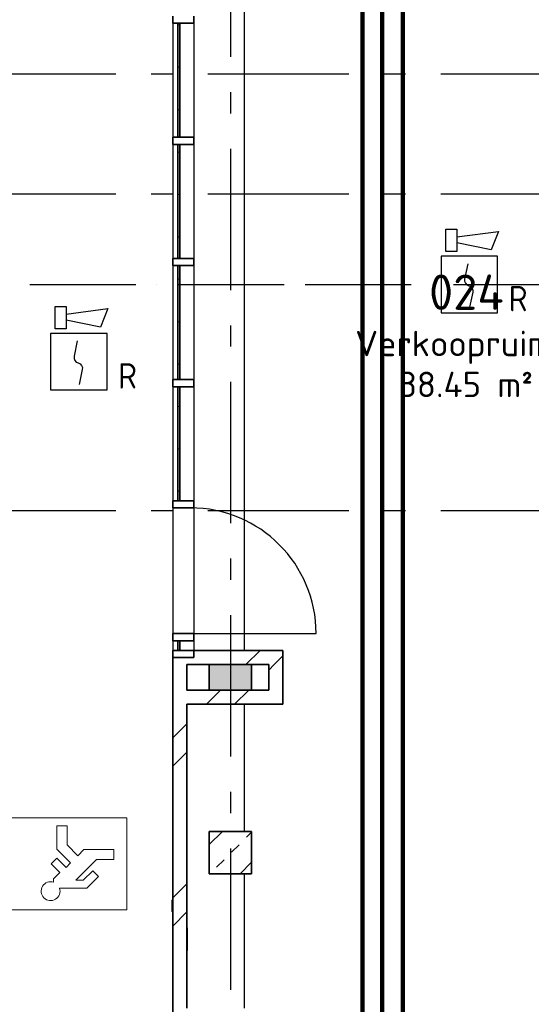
# Model space of a CAD drawing. Header units: millimetres. Extents: x -285236 to 84130, y -470 to 79511.
# Tile 59 of 192: x -18865 to -15242, y 29009 to 35975. Entities that reach past the tile are written whole.
import ezdxf
from ezdxf.enums import TextEntityAlignment as Align

# ---------------------------------------------------------------- set-up
doc = ezdxf.new("R2010")
doc.units = ezdxf.units.MM
doc.linetypes.add('NLRS_stramien', pattern=[1650, 1000, -250, 150, -250])
doc.linetypes.add('SW_doorsnedelijn', pattern=[1950, 750, -150, 0, -150, 750, -150])
doc.layers.add('EL6511--', color=3, linetype='Continuous')
doc.layers.add('XREF', color=254, linetype='Continuous')
doc.styles.add('ISOCPEUR_1', font='isocpeur.ttf', dxfattribs={"height": 250})
doc.styles.add('ISOCPEUR_3', font='isocpeur.ttf', dxfattribs={"height": 180})
doc.styles.add('STABICAD-018', font='ISOCP.SHX', dxfattribs={"height": 180})
pattern_1 = [(45, (-29374, 17038.6), (-565.685, 565.685), []), (45, (-29174, 17038.6), (-565.685, 565.685), [])]

# ---------------------------------------------------------------- blocks, each defined once
blk = doc.blocks.new('VB655IS2')
at = {"color": 0, "linetype": 'Continuous'}
blk.add_lwpolyline([(-1.667, 2.333), (-1.667, 3.909), (-0.89, 3.909), (-0.89, 2.333)], close=True, dxfattribs=at)
blk.add_lwpolyline([(-0.89, 3.371), (2.061, 3.756), (1.543, 2.449), (-0.89, 2.948)], dxfattribs=at)
blk = doc.blocks.new('*U137')
at = {"color": 0, "linetype": 'Continuous'}
for p, q in [((-2, 2), (-2, -2)), ((2, 2), (-2, 2)), ((2, -2), (2, 2)), ((-2, -2), (2, -2))]:
    blk.add_line(p, q, dxfattribs=at)
blk.add_lwpolyline([(-0.115, 1.468), (-0.337, 0.383, 0.399092), (-0.043, -0.089, -0.403068), (0.246, -0.559), (0.017, -1.602)], format="xyb", dxfattribs=at)
at = {"color": 0, "linetype": 'Continuous', "lineweight": 100}
blk.add_blockref('VB655IS2', (0, 0), dxfattribs=at)
at = {"color": 0, "linetype": 'Continuous', "style": 'STABICAD-018'}
for tag, p in [('CODING1', (-1.221, 12.191)), ('CODING2', (-0.947, 9.731)), ('ARTICLECODE', (0.777, 6.96)), ('FIREPROTECTION_PANEL', (0.777, 4.649)), ('FIREPROTECTION_ZONE', (0.049, 2.882)), ('FIREPROTECTION_HARDWARENUMBER', (5.423, -4.399))]:
    blk.add_attdef(tag, text='', height=1.8, dxfattribs=at).set_placement(p, align=Align.MIDDLE)
blk.add_attdef('TEXT1', (3.46, -3.379), '', height=1.8, dxfattribs=at)

msp = doc.modelspace()

# ---------------------------------------------------------------- hatches: boundary and pattern name
at = {"layer": 'XREF', "lineweight": 9}
h = msp.add_hatch(dxfattribs=at)
h.set_pattern_fill('FP_145', color=256, angle=90, style=0, pattern_type=2)
h.set_pattern_definition([(360, (-29773.96, 17038.63), (3e-13, 300), [])])
h.paths.add_polyline_path([(-17731.1804, 35143.2861), (-17731.1804, 35950.4289), (-17743.6804, 35950.4289), (-17743.6804, 35143.2861)])
h = msp.add_hatch(dxfattribs=at)
h.set_pattern_fill('FP_144', color=256, angle=90, style=0, pattern_type=2)
h.set_pattern_definition([(360, (-29773.96, 17038.63), (3e-13, 300), [])])
h.paths.add_polyline_path([(-17731.1804, 34286.1432), (-17731.1804, 35093.2861), (-17743.6804, 35093.2861), (-17743.6804, 34286.1432)])
h = msp.add_hatch(dxfattribs=at)
h.set_pattern_fill('FP_143', color=256, angle=90, style=0, pattern_type=2)
h.set_pattern_definition([(360, (-29773.96, 17038.63), (3e-13, 300), [])])
h.paths.add_polyline_path([(-17731.1804, 33429.0004), (-17731.1804, 34236.1432), (-17743.6804, 34236.1432), (-17743.6804, 33429.0004)])
h = msp.add_hatch(dxfattribs=at)
h.set_pattern_fill('FP_118', color=256, angle=90, style=0, pattern_type=2)
h.set_pattern_definition([(360, (-29773.96, 17038.63), (3e-13, 300), [])])
h.paths.add_polyline_path([(-17731.1804, 32571.8575), (-17731.1804, 33379.0004), (-17743.6804, 33379.0004), (-17743.6804, 32571.8575)])
h = msp.add_hatch(dxfattribs=at)
h.set_pattern_fill('FP_6', color=256, angle=45, style=0, pattern_type=2)
h.set_pattern_definition([(45, (-29374, 17038.6), (-565.685, 565.685), []), (45, (-29174, 17038.6), (-565.685, 565.685), [])])
h.paths.add_polyline_path([(-17681.1304, 28582.8575), (-17681.1304, 31512.8575), (-17781.1304, 31512.8575), (-17781.1304, 28582.8575)])
h = msp.add_hatch(dxfattribs=at)
h.set_pattern_fill('FP_7', color=256, angle=45, style=0, pattern_type=2)
h.set_pattern_definition(pattern_1)
h.paths.add_polyline_path([(-17272.1304, 31412.8575), (-17001.1304, 31412.8575), (-17001.1304, 31512.8575), (-17681.1304, 31512.8575), (-17681.1304, 31412.8575), (-17522.1304, 31412.8575)])
at = {"layer": 'XREF'}
msp.add_hatch(color=256, dxfattribs=at).paths.add_polyline_path([(-17222.1304, 31232.8575), (-17222.1304, 31412.8575), (-17522.1304, 31412.8575), (-17522.1304, 31232.8575), (-17375.2706, 31232.8575)])
at = {"layer": 'XREF', "lineweight": 9}
h = msp.add_hatch(dxfattribs=at)
h.set_pattern_fill('FP_6', color=256, angle=45, style=0, pattern_type=2)
h.set_pattern_definition([(45, (-29374, 17038.6), (-565.685, 565.685), []), (45, (-29174, 17038.6), (-565.685, 565.685), [])])
h.paths.add_polyline_path([(-17101.1304, 31132.8575), (-17001.1304, 31132.8575), (-17001.1304, 31412.8575), (-17101.1304, 31412.8575), (-17101.1304, 31232.8575)])
h = msp.add_hatch(dxfattribs=at)
h.set_pattern_fill('FP_6', color=256, angle=45, style=0, pattern_type=2)
h.set_pattern_definition(pattern_1)
h.paths.add_polyline_path([(-17101.1304, 31132.8575), (-17101.1304, 31232.8575), (-17681.1304, 31232.8575), (-17681.1304, 31132.8575), (-17222.1304, 31132.8575)])
h = msp.add_hatch(dxfattribs=at)
h.set_pattern_fill('FP_45', color=256, style=0, pattern_type=2)
h.set_pattern_definition([(45, (-29773.96, 17038.63), (-212.132, 212.132), []), (45, (-29561.83, 17038.63), (-212.132, 212.132), [75, -75])])
h.paths.add_polyline_path([(-17522.1304, 29932.8575), (-17222.1304, 29932.8575), (-17222.1304, 30232.8575), (-17522.1304, 30232.8575)])

# ---------------------------------------------------------------- linework, layer by layer
at = {"layer": 'EL6511--', "linetype": 'Continuous', "lineweight": 100}
for points in [[(164.4527, 59082.6047), (-88.4686, 58456.0501), (-88.4686, 49877.2144), (-4118.0153, 49877.2144), (-4118.0153, 39495.4662), (-16296.743, 39495.4662), (-16296.743, 20675.4285), (-16572.1304, 20675.4285)], [(24669.8696, 55623.864), (18544.1154, 55623.864), (18544.1154, 50353.0313), (6297.3596, 50353.0313), (5601.16, 49695.1869), (-3912.7375, 49695.1869), (-3912.7375, 39290.622), (-16151.1579, 39290.622), (-16151.1579, 20422.266), (-16572.1304, 20422.266)], [(-29843.3652, 36959.9866), (-29843.3652, 39495.4662), (-16436.0414, 39495.4662), (-16436.0414, 20980.7091), (-16572.1304, 20980.7091)]]:
    msp.add_lwpolyline(points, dxfattribs=at)
at = {"layer": 'XREF', "linetype": 'NLRS_stramien'}
for p, q in [((-17372.1304, 77962.7572), (-17372.1304, 8370.0218)), ((-47232.6128, 35592.6047), (64223.889, 35592.6047)), ((-47232.6128, 34742.6047), (64223.889, 34742.6047)), ((-47232.6128, 32502.6047), (64223.889, 32502.6047))]:
    msp.add_line(p, q, dxfattribs=at)
at = {"layer": 'XREF'}
for p, q in [((-17272.1304, 31512.8575), (-17272.1304, 38382.6047)), ((-17781.1304, 35950.4289), (-17781.1304, 35143.2861)), ((-17631.1304, 35950.4289), (-17631.1304, 35143.2861)), ((-17781.1304, 35093.2861), (-17781.1304, 34286.1432)), ((-17631.1304, 35093.2861), (-17631.1304, 34286.1432)), ((-17781.1304, 34236.1432), (-17781.1304, 33429.0004)), ((-17631.1304, 34236.1432), (-17631.1304, 33429.0004)), ((-17781.1304, 33379.0004), (-17781.1304, 32571.8575)), ((-17631.1304, 33379.0004), (-17631.1304, 32571.8575)), ((-17781.1304, 32521.8575), (-17781.1304, 31631.8575)), ((-17631.1304, 32521.8575), (-17631.1304, 31631.8575)), ((-17631.1304, 31631.8575), (-16765.3304, 31631.8575)), ((-17781.1304, 31581.8575), (-17781.1304, 31512.8575)), ((-17631.1304, 31581.8575), (-17631.1304, 31512.8575)), ((-17272.1304, 30232.8575), (-17272.1304, 31132.8575)), ((-17272.1304, 28982.6047), (-17272.1304, 29932.8575))]:
    msp.add_line(p, q, dxfattribs=at)
at = {"layer": 'XREF', "lineweight": 35, "extrusion": (0, 0, -1)}
for p, q in [((-17781.1304, 36000.4289), (-17781.1304, 35950.4289)), ((-17781.1304, 35950.4289), (-17631.1304, 35950.4289)), ((-17631.1304, 35950.4289), (-17631.1304, 36000.4289)), ((-17631.1304, 35143.2861), (-17781.1304, 35143.2861)), ((-17781.1304, 35143.2861), (-17781.1304, 35093.2861)), ((-17631.1304, 35093.2861), (-17631.1304, 35143.2861)), ((-17781.1304, 35093.2861), (-17631.1304, 35093.2861)), ((-17631.1304, 34286.1432), (-17781.1304, 34286.1432)), ((-17781.1304, 34286.1432), (-17781.1304, 34236.1432)), ((-17631.1304, 34236.1432), (-17631.1304, 34286.1432)), ((-17781.1304, 34236.1432), (-17631.1304, 34236.1432)), ((-17631.1304, 33429.0004), (-17781.1304, 33429.0004)), ((-17781.1304, 33429.0004), (-17781.1304, 33379.0004)), ((-17781.1304, 33379.0004), (-17631.1304, 33379.0004)), ((-17631.1304, 33379.0004), (-17631.1304, 33429.0004)), ((-17631.1304, 32571.8575), (-17781.1304, 32571.8575)), ((-17781.1304, 32571.8575), (-17781.1304, 32521.8575)), ((-17631.1304, 32521.8575), (-17631.1304, 32571.8575)), ((-17781.1304, 32521.8575), (-17631.1304, 32521.8575)), ((-17631.1304, 31631.8575), (-17781.1304, 31631.8575)), ((-17781.1304, 31631.8575), (-17781.1304, 31581.8575)), ((-17631.1304, 31581.8575), (-17631.1304, 31631.8575)), ((-17781.1304, 31581.8575), (-17631.1304, 31581.8575))]:
    msp.add_line(p, q, dxfattribs=at)
at = {"layer": 'XREF', "lineweight": 35}
for p, q in [((-17731.1804, 35950.4289), (-17743.6804, 35950.4289)), ((-17743.6804, 35950.4289), (-17743.6804, 35143.2861)), ((-17731.1804, 35143.2861), (-17731.1804, 35950.4289)), ((-17743.6804, 35143.2861), (-17731.1804, 35143.2861)), ((-17731.1804, 35093.2861), (-17743.6804, 35093.2861)), ((-17743.6804, 35093.2861), (-17743.6804, 34286.1432)), ((-17731.1804, 34286.1432), (-17731.1804, 35093.2861)), ((-17743.6804, 34286.1432), (-17731.1804, 34286.1432)), ((-17731.1804, 34236.1432), (-17743.6804, 34236.1432)), ((-17743.6804, 34236.1432), (-17743.6804, 33429.0004)), ((-17731.1804, 33429.0004), (-17731.1804, 34236.1432)), ((-17743.6804, 33429.0004), (-17731.1804, 33429.0004)), ((-17731.1804, 33379.0004), (-17743.6804, 33379.0004)), ((-17743.6804, 33379.0004), (-17743.6804, 32571.8575)), ((-17731.1804, 32571.8575), (-17731.1804, 33379.0004)), ((-17743.6804, 32571.8575), (-17731.1804, 32571.8575)), ((-17731.1804, 31581.8575), (-17743.6804, 31581.8575)), ((-17743.6804, 31581.8575), (-17743.6804, 31512.8575)), ((-17731.1804, 31512.8575), (-17731.1804, 31581.8575)), ((-17781.1304, 31512.8575), (-17781.1304, 28582.8575)), ((-17001.1304, 31512.8575), (-17781.1304, 31512.8575)), ((-17631.1304, 31512.8575), (-17781.1304, 31512.8575)), ((-17781.1304, 31512.8575), (-17781.1304, 31462.8575)), ((-17743.6804, 31512.8575), (-17731.1804, 31512.8575)), ((-17631.1304, 31462.8575), (-17631.1304, 31512.8575)), ((-17001.1304, 31132.8575), (-17001.1304, 31512.8575)), ((-17781.1304, 31462.8575), (-17631.1304, 31462.8575)), ((-17681.1304, 31232.8575), (-17681.1304, 31412.8575)), ((-17681.1304, 31412.8575), (-17522.1304, 31412.8575)), ((-17222.1304, 31412.8575), (-17522.1304, 31412.8575)), ((-17522.1304, 31412.8575), (-17522.1304, 31232.8575)), ((-17222.1304, 31412.8575), (-17101.1304, 31412.8575)), ((-17222.1304, 31232.8575), (-17222.1304, 31412.8575)), ((-17101.1304, 31412.8575), (-17101.1304, 31232.8575)), ((-17522.1304, 31232.8575), (-17681.1304, 31232.8575)), ((-17522.1304, 31232.8575), (-17222.1304, 31232.8575)), ((-17101.1304, 31232.8575), (-17222.1304, 31232.8575)), ((-17681.1304, 28982.6047), (-17681.1304, 31132.8575)), ((-17681.1304, 31132.8575), (-17001.1304, 31132.8575)), ((-17522.1304, 30232.8575), (-17522.1304, 29932.8575)), ((-17222.1304, 30232.8575), (-17522.1304, 30232.8575)), ((-17222.1304, 29932.8575), (-17222.1304, 30232.8575)), ((-17522.1304, 29932.8575), (-17222.1304, 29932.8575))]:
    msp.add_line(p, q, dxfattribs=at)
at = {"layer": 'XREF', "linetype": 'SW_doorsnedelijn'}
msp.add_line((-46094.3198, 34101.3562), (59551.6259, 34101.3562), dxfattribs=at)
at = {"layer": 'XREF', "lineweight": 13}
for p, q in [((-18105.2709, 30328.1578), (-19653.0979, 30328.1578)), ((-18105.2709, 30328.1578), (-19653.0979, 30328.1578)), ((-18105.2709, 29678.1281), (-18105.2709, 30328.1578)), ((-18105.2709, 29678.1281), (-18105.2709, 30328.1578)), ((-18600.3295, 30107.3695), (-18600.3295, 30271.3101)), ((-18600.3295, 30271.3101), (-18529.2698, 30271.3101)), ((-18529.2698, 30271.3101), (-18529.2698, 30136.8034)), ((-18503.7121, 30010.7521), (-18600.3295, 30107.3695)), ((-18529.2698, 30136.8034), (-18453.4653, 30060.9989)), ((-18453.4653, 30060.9989), (-18409.8832, 30104.5811)), ((-18409.8832, 30104.5811), (-18197.5676, 30104.5811)), ((-18197.5676, 30104.5811), (-18197.5676, 30033.5215)), ((-18641.5764, 30002.9317), (-18601.379, 30043.1291)), ((-18601.379, 30043.1291), (-18536.3571, 29978.1071)), ((-18320.1532, 30033.5215), (-18466.6694, 29887.0052)), ((-18197.5676, 30033.5215), (-18320.1532, 30033.5215)), ((-18580.4031, 29941.7583), (-18641.5764, 30002.9317)), ((-18536.3571, 29978.1071), (-18503.7121, 30010.7521)), ((-18413.8952, 29887.0052), (-18346.6834, 29954.217)), ((-18346.6834, 29954.217), (-18306.486, 29914.0196)), ((-18624.3642, 29897.7972), (-18580.4031, 29941.7583)), ((-18624.3642, 29873.4211), (-18624.3642, 29897.7972)), ((-18466.6694, 29887.0052), (-18413.8952, 29887.0052)), ((-18306.486, 29914.0196), (-18389.3778, 29831.1278)), ((-18389.3778, 29831.1278), (-18582.0709, 29831.1278)), ((-19653.0979, 29678.1281), (-18105.2709, 29678.1281)), ((-19653.0979, 29678.1281), (-18105.2709, 29678.1281))]:
    msp.add_line(p, q, dxfattribs=at)
at = {"layer": 'XREF', "lineweight": 9}
for p, q in [((-17786.1304, 29667.2527), (-17786.1304, 29747.2527)), ((-17786.1304, 29747.2527), (-17781.1304, 29747.2527)), ((-17781.1304, 29667.2527), (-17786.1304, 29667.2527)), ((-17681.1304, 29549.9193), (-17676.1304, 29549.9193)), ((-17676.1304, 29549.9193), (-17676.1304, 29469.9193)), ((-17681.1304, 29469.9193), (-17676.1304, 29469.9193)), ((-17676.1304, 29469.9193), (-17681.1304, 29469.9193)), ((-17676.1304, 29469.9193), (-17676.1304, 29389.9193)), ((-17676.1304, 29389.9193), (-17681.1304, 29389.9193))]:
    msp.add_line(p, q, dxfattribs=at)
at = {"layer": 'XREF'}
msp.add_arc((-17655.3304, 31631.8575), 890, 0, 90, dxfattribs=at)
at = {"layer": 'XREF', "lineweight": 13}
msp.add_arc((-18645.5243, 29809.9677), 66.8886, 71.5577374, 18.4422626, dxfattribs=at)

# ---------------------------------------------------------------- block references
at = {"layer": 'EL6511--', "linetype": 'Continuous', "lineweight": 100}
ref = msp.add_blockref('*U137', (-15679.8755, 34102.5001), dxfattribs=dict(at, xscale=100, yscale=100, zscale=100))
ref.add_attrib('TEXT1', 'R', (-15401.8755, 33912.5001), dxfattribs={"layer": '0', "color": 1, "linetype": 'Continuous', "lineweight": 100, "height": 180, "style": 'STABICAD-018'})
ref = msp.add_blockref('*U137', (-18445.6478, 33555.791), dxfattribs=dict(at, xscale=100, yscale=100, zscale=100))
ref.add_attrib('TEXT1', 'R', (-18167.6478, 33365.791), dxfattribs={"layer": '0', "color": 1, "linetype": 'Continuous', "lineweight": 100, "height": 180, "style": 'STABICAD-018'})

# ---------------------------------------------------------------- texts
at = {"layer": 'XREF', "attachment_point": 1}
for s, insert, char_height, width, style in [('024', (-15966.2011, 34172.5135), 250, 673.4175, 'ISOCPEUR_1'), ('Verkoopruimte', (-16488.7011, 33774.5396), 180, 1940.08375, 'ISOCPEUR_3'), ('38.45 m²', (-16179.1221, 33484.9332), 180, 1170.46375, 'ISOCPEUR_3')]:
    msp.add_mtext(s, dxfattribs=dict(at, insert=insert, char_height=char_height, width=width, style=style))

doc.saveas('drawing.dxf')
